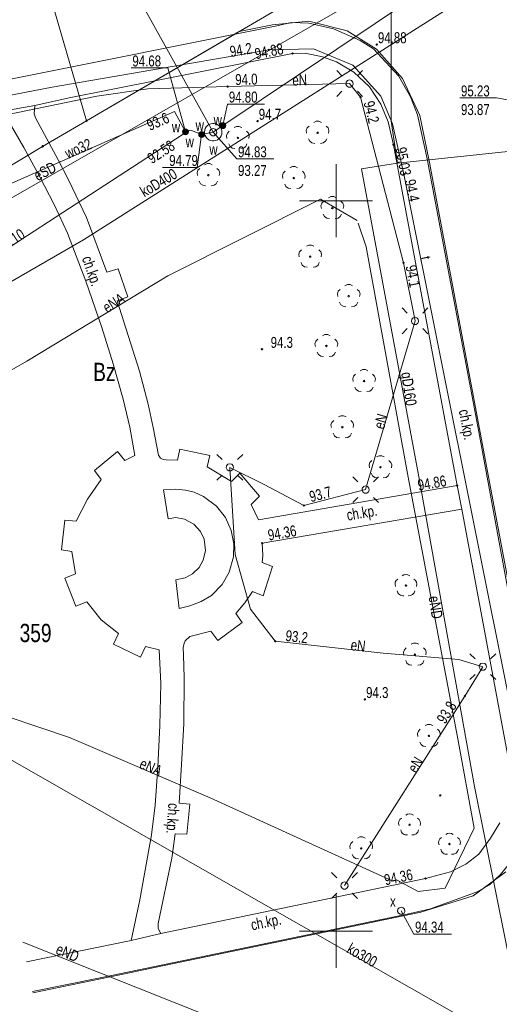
# Model space of a CAD drawing. Header units: metres. Extents: x -320 to 5572509, y -47 to 5960263.
# Tile 48 of 59: x 5572378 to 5572411, y 5960095 to 5960162. Entities that reach past the tile are written whole.
import ezdxf

# ---------------------------------------------------------------- set-up
doc = ezdxf.new("R2010")
doc.units = ezdxf.units.M
doc.header["$MEASUREMENT"] = 0
for name, color, linetype in [('203-Punkt_zalamania_granicy_dzi', 7, 'Continuous'), ('210-Oznaczenie_uzytku', 7, 'Continuous'), ('211-Nr_dzialki', 7, 'Continuous'), ('218-Granica_uzytku', 7, 'Continuous'), ('219-Linia_granicy', 7, 'Continuous'), ('801-Punkt_okreslonej_wysokosci', 7, 'Continuous'), ('801-Punkt_okreslonej_wysokosci-', 7, 'Continuous'), ('922-Drzewo_lisciaste', 7, 'Continuous'), ('chodnik__powierzchnia_', 7, 'Continuous'), ('chodnik__powierzchnia_-Atr17', 7, 'Continuous'), ('drzewo_lisciaste__punkt_', 7, 'Continuous'), ('kraweznik__linia_', 7, 'Continuous'), ('latarnia__punkt_', 7, 'Continuous'), ('przewod_elektroenergetyczny__li', 7, 'Continuous'), ('przewod_gazowy__linia_', 7, 'Continuous'), ('przewod_gazowy__linia_-Atr1', 7, 'Continuous'), ('przewod_kanalizacyjny__linia_', 7, 'Continuous'), ('przewod_kanalizacyjny__linia_-A', 7, 'Continuous'), ('przewod_telekomunikacyjny__lini', 7, 'Continuous'), ('przewod_wodociagowy__linia_', 7, 'Continuous'), ('przewod_wodociagowy__linia_-Atr', 7, 'Continuous'), ('punkt_o_okreslonej_wysokosci__s', 7, 'Continuous'), ('punkt_wysokosciowy_naturalny', 7, 'Continuous'), ('punkt_wysokosciowy_naturalny-At', 7, 'Continuous'), ('punkt_wysokosciowy_sztuczny', 7, 'Continuous'), ('punkt_wysokosciowy_sztuczny-Atr', 7, 'Continuous'), ('siatka500', 7, 'Continuous'), ('studzienka_-_przewod_wodociagow', 7, 'Continuous'), ('wlaz_okragly_-_siec_kanalizacyj', 7, 'Continuous'), ('wlaz_okragly_-_siec_niezidentyf', 7, 'Continuous'), ('wlaz_okragly_-_siec_wodociagowa', 7, 'Continuous'), ('zasuwa_-_siec_wodociagowa__punk', 7, 'Continuous')]:
    doc.layers.add(name, color=color, linetype=linetype)
doc.styles.add('GENERATED_STYLE_1', font='arial.ttf')

# ---------------------------------------------------------------- blocks, each defined once
blk = doc.blocks.new('EGBP04_03')
at = {"layer": '203-Punkt_zalamania_granicy_dzi', "color": 7, "lineweight": 13}
blk.add_circle((0, 0), 0.05, dxfattribs=at)
blk = doc.blocks.new('OBOP02_01')
at = {"layer": '922-Drzewo_lisciaste', "color": 7, "lineweight": 13}
blk.add_circle((0, 0), 0.05, dxfattribs=at)
for centre, radius, start, end in [((0, 0.35), 0.4, 50.114, 129.886), ((-0.35, 0.1), 0.4, 119.84816, 203.51949), ((0.35, 0.1), 0.4, 336.88451, 60.15184), ((-0.2, -0.3), 0.4, 187.477, 278.47884), ((0.2, -0.275), 0.425, 262.64593, 349.62892)]:
    blk.add_arc(centre, radius, start, end, dxfattribs=at)
blk = doc.blocks.new('RTPW01')
at = {"layer": '801-Punkt_okreslonej_wysokosci', "color": 7, "lineweight": 13}
blk.add_circle((0, 0), 0.05, dxfattribs=at)
blk = doc.blocks.new('PW01')
at = {"layer": 'punkt_o_okreslonej_wysokosci__s', "color": 7, "lineweight": 13}
for p, q in [((-0.045, 0), (-0.0318, 0.0318)), ((-0.0318, -0.0318), (-0.045, 0)), ((-0.0318, 0.0318), (0, 0.045)), ((0, 0.045), (0.0318, 0.0318)), ((0.0318, 0.0318), (0.045, 0)), ((0.045, 0), (0.0318, -0.0318)), ((0, -0.045), (-0.0318, -0.0318)), ((0.0318, -0.0318), (0, -0.045))]:
    blk.add_line(p, q, dxfattribs=at)
blk = doc.blocks.new('US22')
at = {"layer": 'wlaz_okragly_-_siec_kanalizacyj', "color": 7, "lineweight": 13}
for p, q in [((-0.2475, -0.0356), (-0.2274, 0.1039)), ((-0.2274, 0.1039), (-0.1352, 0.2103)), ((-0.1352, 0.2103), (0, 0.25)), ((0, 0.25), (0.1352, 0.2103)), ((0.1352, 0.2103), (0.2274, 0.1039)), ((0.2274, 0.1039), (0.2475, -0.0356)), ((-0.1889, -0.1637), (-0.2475, -0.0356)), ((-0.0704, -0.2399), (-0.1889, -0.1637)), ((0.0704, -0.2399), (-0.0704, -0.2399)), ((0.1889, -0.1637), (0.0704, -0.2399)), ((0.2475, -0.0356), (0.1889, -0.1637))]:
    blk.add_line(p, q, dxfattribs=at)
blk = doc.blocks.new('SUUS25')
at = {"layer": 'zasuwa_-_siec_wodociagowa__punk', "color": 7, "lineweight": 13}
for radius in [0.2, 0.18, 0.16, 0.14, 0.12, 0.1, 0.08, 0.06, 0.04, 0.02]:
    blk.add_circle((0, 0), radius, dxfattribs=at)
blk = doc.blocks.new('SM01')
at = {"layer": 'latarnia__punkt_', "color": 7, "lineweight": 13}
for p, q in [((-0.53, 0.531), (-0.883, 0.884)), ((0.531, 0.531), (0.884, 0.884)), ((-0.2475, -0.0356), (-0.2274, 0.1039)), ((-0.2274, 0.1039), (-0.1352, 0.2103)), ((-0.1352, 0.2103), (0, 0.25)), ((0, 0.25), (0.1352, 0.2103)), ((0.1352, 0.2103), (0.2274, 0.1039)), ((0.2274, 0.1039), (0.2475, -0.0356)), ((-0.53, -0.53), (-0.883, -0.883)), ((-0.1889, -0.1637), (-0.2475, -0.0356)), ((-0.0704, -0.2399), (-0.1889, -0.1637)), ((0.0704, -0.2399), (-0.0704, -0.2399)), ((0.1889, -0.1637), (0.0704, -0.2399)), ((0.2475, -0.0356), (0.1889, -0.1637)), ((0.531, -0.53), (0.884, -0.883))]:
    blk.add_line(p, q, dxfattribs=at)
blk = doc.blocks.new('OP021')
at = {"layer": 'drzewo_lisciaste__punkt_', "color": 7, "lineweight": 13}
for p, q in [((-0.261, 0.7031), (-0.0939, 0.7888)), ((-0.0939, 0.7888), (0.0939, 0.7888)), ((0.0939, 0.7888), (0.261, 0.7031)), ((-0.7787, 0.1556), (-0.7206, 0.3337)), ((-0.7494, -0.0294), (-0.7787, 0.1556)), ((-0.7206, 0.3337), (-0.5879, 0.4658)), ((-0.05, 0), (-0.0354, 0.0354)), ((-0.0354, -0.0354), (-0.05, 0)), ((-0.0354, 0.0354), (0, 0.05)), ((0, 0.05), (0.0354, 0.0354)), ((0.0354, 0.0354), (0.05, 0)), ((0.05, 0), (0.0354, -0.0354)), ((0.5879, 0.4658), (0.7206, 0.3337)), ((0.7206, 0.3337), (0.7787, 0.1556)), ((0.7787, 0.1556), (0.7494, -0.0294)), ((-0.5394, -0.5834), (-0.6244, -0.4155)), ((-0.3871, -0.694), (-0.5394, -0.5834)), ((0, -0.05), (-0.0354, -0.0354)), ((0.0354, -0.0354), (0, -0.05)), ((0.5394, -0.5834), (0.3871, -0.694)), ((0.6244, -0.4155), (0.5394, -0.5834)), ((-0.201, -0.7226), (-0.3871, -0.694)), ((0.3871, -0.694), (0.201, -0.7226))]:
    blk.add_line(p, q, dxfattribs=at)
blk = doc.blocks.new('PW02')
at = {"layer": 'punkt_wysokosciowy_sztuczny', "color": 7, "lineweight": 13}
for p, q in [((-0.045, 0), (-0.0318, 0.0318)), ((-0.0318, -0.0318), (-0.045, 0)), ((-0.0318, 0.0318), (0, 0.045)), ((0, 0.045), (0.0318, 0.0318)), ((0.0318, 0.0318), (0.045, 0)), ((0.045, 0), (0.0318, -0.0318)), ((0, -0.045), (-0.0318, -0.0318)), ((0.0318, -0.0318), (0, -0.045))]:
    blk.add_line(p, q, dxfattribs=at)

msp = doc.modelspace()

# ---------------------------------------------------------------- linework, layer by layer
at = {"layer": '218-Granica_uzytku', "color": 3, "lineweight": 18, "flags": 128}
for points in [[(5572395.63, 5960162.05), (5572398.13, 5960162.28)], [(5572398.13, 5960162.28), (5572395.63, 5960162.05)], [(5572398.13, 5960162.28), (5572400.76, 5960161.63)], [(5572400.76, 5960161.63), (5572398.13, 5960162.28)], [(5572393.35, 5960161.59), (5572395.63, 5960162.05)], [(5572395.63, 5960162.05), (5572393.35, 5960161.59)], [(5572400.76, 5960161.63), (5572402.77, 5960160.37)], [(5572402.77, 5960160.37), (5572400.76, 5960161.63)], [(5572382.91, 5960155.48), (5572393.35, 5960161.59)], [(5572393.35, 5960161.59), (5572382.91, 5960155.48)], [(5572402.77, 5960160.37), (5572404.55, 5960158.36)], [(5572404.55, 5960158.36), (5572402.77, 5960160.37)], [(5572404.55, 5960158.36), (5572405.72, 5960155.84)], [(5572405.72, 5960155.84), (5572404.55, 5960158.36)], [(5572405.72, 5960155.84), (5572406.36, 5960152.74)], [(5572406.36, 5960152.74), (5572405.72, 5960155.84)], [(5572379.9, 5960153.72), (5572382.91, 5960155.48)], [(5572382.91, 5960155.48), (5572379.9, 5960153.72)], [(5572376.88, 5960151.9), (5572379.9, 5960153.72)], [(5572379.9, 5960153.72), (5572376.88, 5960151.9)], [(5572406.36, 5960152.74), (5572410.22, 5960132.19)], [(5572410.22, 5960132.19), (5572406.36, 5960152.74)], [(5572410.22, 5960132.19), (5572413.99, 5960112.18)], [(5572413.99, 5960112.18), (5572410.22, 5960132.19)], [(5572411.62, 5960104.06), (5572409.38, 5960102.42)], [(5572409.38, 5960102.42), (5572411.62, 5960104.06)], [(5572409.38, 5960102.42), (5572405.8, 5960101.3)], [(5572405.8, 5960101.3), (5572409.38, 5960102.42)], [(5572405.8, 5960101.3), (5572387.55, 5960097.51)], [(5572387.55, 5960097.51), (5572405.8, 5960101.3)], [(5572385.85, 5960097.16), (5572379.218, 5960095.781)], [(5572379.218, 5960095.781), (5572385.85, 5960097.16)], [(5572387.55, 5960097.51), (5572385.85, 5960097.16)], [(5572385.85, 5960097.16), (5572387.55, 5960097.51)]]:
    msp.add_lwpolyline(points, dxfattribs=at)
at = {"layer": '219-Linia_granicy', "color": 178, "lineweight": 18, "flags": 128}
for points in [[(5572401.57, 5960166.4), (5572382.91, 5960155.48)], [(5572382.91, 5960155.48), (5572380.21, 5960164.76)], [(5572382.91, 5960155.48), (5572379.9, 5960153.72)], [(5572379.9, 5960153.72), (5572376.88, 5960151.9)]]:
    msp.add_lwpolyline(points, dxfattribs=at)
at = {"layer": 'chodnik__powierzchnia_', "color": 7, "lineweight": 13, "flags": 128}
for points in [[(5572379.197, 5960095.887), (5572383.95, 5960096.83), (5572404.87, 5960101.16), (5572406.46, 5960101.53), (5572409.66, 5960102.7), (5572410.5, 5960103.17), (5572411.25, 5960103.88), (5572412.39, 5960105.27), (5572413.1, 5960106.62), (5572413.73, 5960108.32), (5572413.95, 5960110.18), (5572413.84, 5960112.14), (5572409.71, 5960134.54), (5572406.23, 5960152.87), (5572405.56, 5960155.87), (5572405.1, 5960157.12), (5572404.28, 5960158.54), (5572402.56, 5960160.39), (5572401.65, 5960160.97), (5572399.81, 5960161.77), (5572398.13, 5960162.15), (5572396.91, 5960162.19), (5572395.94, 5960161.98), (5572377.59, 5960158.29)], [(5572377.18, 5960156.14), (5572379.36, 5960156.52), (5572381.71, 5960157.05), (5572397.01, 5960160.08), (5572397.88, 5960160.11), (5572399.06, 5960159.86), (5572400.03, 5960159.5), (5572401.21, 5960158.8), (5572402.29, 5960157.8), (5572403.06, 5960156.62), (5572403.56, 5960155.39), (5572403.92, 5960153.83), (5572408.29, 5960130.51), (5572408.6, 5960128.89), (5572411.8, 5960111.76)], [(5572411.2, 5960107.42), (5572410.58, 5960106.38), (5572409.77, 5960105.27), (5572408.88, 5960104.59), (5572407.84, 5960104.06), (5572406.11, 5960103.61), (5572387.99, 5960099.85), (5572385.97, 5960099.37), (5572378.802, 5960097.898)]]:
    msp.add_lwpolyline(points, dxfattribs=at)
for points in [[(5572377.18, 5960156.14), (5572378.62, 5960153.65), (5572379.71, 5960151.63), (5572380.72, 5960149.7), (5572381.6, 5960147.78), (5572382.85, 5960144.5), (5572383.96, 5960141.32), (5572384.73, 5960138.84), (5572385.41, 5960136.42), (5572385.86, 5960134.5), (5572386.21, 5960132.57), (5572385.52, 5960132.23), (5572385.03, 5960132.84), (5572383.46, 5960131.54), (5572383.9, 5960130.92), (5572382.97, 5960129.58), (5572382.2, 5960128.07), (5572381.43, 5960128.14), (5572381.18, 5960126.11), (5572381.9, 5960125.99), (5572382.15, 5960124.47), (5572381.43, 5960124.16), (5572382.17, 5960122.26), (5572382.92, 5960122.55), (5572383.91, 5960121.32), (5572385.1, 5960120.37), (5572384.75, 5960119.65), (5572386.6, 5960118.77), (5572386.95, 5960119.48), (5572387.89, 5960119.27), (5572387.99, 5960116.96), (5572387.93, 5960114.09), (5572387.79, 5960111.23), (5572387.61, 5960108.62), (5572387.35, 5960106.59), (5572386.56, 5960102.15), (5572385.97, 5960099.37), (5572387.99, 5960099.85), (5572387.8, 5960100.2), (5572387.82, 5960100.53), (5572388.75, 5960105), (5572388.98, 5960106.68), (5572389.78, 5960106.65), (5572389.99, 5960108.7), (5572389.24, 5960108.77), (5572389.42, 5960111.41), (5572389.56, 5960114.19), (5572389.6, 5960117.34), (5572389.54, 5960118.93), (5572389.52, 5960119.4), (5572389.59, 5960119.73), (5572389.67, 5960119.88), (5572389.97, 5960120.17), (5572391.42, 5960120.53), (5572391.89, 5960119.91), (5572393.57, 5960121.13), (5572393.14, 5960121.76), (5572393.74, 5960122.47), (5572394.28, 5960123.25), (5572395.01, 5960122.97), (5572395.64, 5960124.96), (5572394.93, 5960125.25), (5572394.99, 5960125.73), (5572394.94, 5960126.56), (5572408.6, 5960128.89), (5572408.29, 5960130.51), (5572394.69, 5960128.16), (5572394.19, 5960129.22), (5572394.74, 5960129.77), (5572393.41, 5960131.36), (5572392.83, 5960130.79), (5572391.16, 5960131.78), (5572391.35, 5960132.56), (5572390.59, 5960132.72), (5572389.3, 5960133), (5572389.13, 5960132.25), (5572388.36, 5960132.26), (5572388.15, 5960132.3), (5572387.98, 5960132.39), (5572387.84, 5960132.59), (5572387.46, 5960134.49), (5572387.12, 5960136.07), (5572386.54, 5960138.33), (5572385, 5960143.15), (5572385.74, 5960143.43), (5572385.08, 5960145.34), (5572384.3, 5960145.12), (5572382.9, 5960148.86), (5572381.68, 5960151.43), (5572380.96, 5960152.8), (5572379.4, 5960155.68), (5572379.33, 5960155.95), (5572379.36, 5960156.52)], [(5572388.49, 5960128.24), (5572388.18, 5960130.21), (5572389.03, 5960130.26), (5572389.69, 5960130.19), (5572390.28, 5960130.05), (5572390.92, 5960129.76), (5572391.8, 5960129.09), (5572392.43, 5960128.33), (5572392.82, 5960127.42), (5572393, 5960126.52), (5572392.96, 5960125.62), (5572392.68, 5960124.58), (5572392.2, 5960123.74), (5572391.46, 5960122.98), (5572390.76, 5960122.56), (5572389.97, 5960122.27), (5572389.26, 5960122.1), (5572389.02, 5960124.06), (5572389.65, 5960124.19), (5572390.17, 5960124.47), (5572390.61, 5960124.89), (5572390.9, 5960125.4), (5572391.06, 5960126.07), (5572390.97, 5960126.83), (5572390.71, 5960127.37), (5572390.25, 5960127.86), (5572389.62, 5960128.2), (5572389.02, 5960128.31)]]:
    msp.add_lwpolyline(points, close=True, dxfattribs=at)
at = {"layer": 'kraweznik__linia_', "color": 7, "lineweight": 13, "flags": 128}
msp.add_lwpolyline([(5572379.197, 5960095.887), (5572383.95, 5960096.83), (5572404.87, 5960101.16), (5572406.46, 5960101.53), (5572409.66, 5960102.7), (5572410.5, 5960103.17), (5572411.25, 5960103.88), (5572412.39, 5960105.27), (5572413.1, 5960106.62), (5572413.73, 5960108.32), (5572413.95, 5960110.18), (5572413.84, 5960112.14), (5572409.71, 5960134.54), (5572406.23, 5960152.87), (5572405.56, 5960155.87), (5572405.1, 5960157.12), (5572404.28, 5960158.54), (5572402.56, 5960160.39), (5572401.65, 5960160.97), (5572399.81, 5960161.77), (5572398.13, 5960162.15), (5572396.91, 5960162.19), (5572395.94, 5960161.98), (5572377.59, 5960158.29)], dxfattribs=at)
at = {"layer": 'przewod_elektroenergetyczny__li', "color": 1, "lineweight": 18, "flags": 128}
for points in [[(5572369.573, 5960144.843), (5572376.92, 5960149.72), (5572402.44, 5960164.35), (5572402.13, 5960175.14), (5572401.57, 5960178.52)], [(5572367.793, 5960153.895), (5572383.6, 5960157.16), (5572387.1, 5960157.67), (5572392.57, 5960157.81), (5572400.92, 5960158.02), (5572401.66, 5960157.1), (5572404.61, 5960145.74), (5572405.4, 5960141.78), (5572402.02, 5960130.23), (5572397.78, 5960129.14), (5572395.07, 5960130.57), (5572392.72, 5960131.75), (5572393.08, 5960125.79), (5572394.14, 5960122.04), (5572395.83, 5960119.85), (5572403.22, 5960119.03), (5572408.4, 5960118.61), (5572410.04, 5960118.11), (5572408.81, 5960116.09), (5572400.57, 5960103.13)], [(5572371.54, 5960134.837), (5572378.82, 5960139.03), (5572388.47, 5960144.86), (5572398.92, 5960150.11), (5572401.45, 5960148.64)], [(5572401.5, 5960148.46), (5572402.06, 5960146.84), (5572404.94, 5960131.07), (5572408.34, 5960113.17), (5572409.45, 5960107.06), (5572407.47, 5960102.94), (5572405.62, 5960102.72), (5572404.14, 5960103.52)], [(5572403.84, 5960103.45), (5572391.38, 5960109.13), (5572381.75, 5960113.26), (5572375.358, 5960115.417)], [(5572422.431, 5960049.879), (5572421.42, 5960054.47), (5572422.5, 5960055.97), (5572421.09, 5960056.5), (5572415.22, 5960080.91), (5572413.65, 5960083.41), (5572412.95, 5960083.96), (5572403.89, 5960086.67), (5572391.67, 5960094.02), (5572378.532, 5960099.266)]]:
    msp.add_lwpolyline(points, dxfattribs=at)
at = {"layer": 'przewod_gazowy__linia_', "color": 30, "lineweight": 18, "flags": 128}
for points in [[(5572404.21, 5960152.58), (5572418.23, 5960154.05), (5572417.58, 5960164.44), (5572427.01, 5960171.29), (5572432.69, 5960175.69), (5572435.05, 5960177.51), (5572439.69, 5960180.99), (5572453.51, 5960193.09), (5572457.4, 5960192.74), (5572462.85, 5960197.46), (5572476.202, 5960210.411)], [(5572398.613, 5960199.495), (5572398.75, 5960198.48), (5572403.78, 5960171.93), (5572403.76, 5960155.44), (5572404.21, 5960152.58), (5572401.74, 5960152.19), (5572405.62, 5960131.35), (5572409.47, 5960109.91), (5572413.74, 5960088.71), (5572415.87, 5960087.2), (5572417.25, 5960086.16), (5572418.47, 5960083.18), (5572419.14, 5960081.59), (5572421.15, 5960071.68), (5572423.69, 5960059.52), (5572425.484, 5960050.503)]]:
    msp.add_lwpolyline(points, dxfattribs=at)
at = {"layer": 'przewod_kanalizacyjny__linia_', "color": 34, "lineweight": 18, "flags": 128}
for points in [[(5572410.48, 5960164.95), (5572382.7, 5960147.33), (5572370.472, 5960140.271)], [(5572426.7, 5960083.78), (5572375.877, 5960112.773)]]:
    msp.add_lwpolyline(points, dxfattribs=at)
at = {"layer": 'przewod_telekomunikacyjny__lini', "color": 30, "lineweight": 18, "flags": 128}
msp.add_lwpolyline([(5572367.526, 5960155.254), (5572380.55, 5960157.77), (5572395.39, 5960160.32), (5572398.45, 5960160.4), (5572401.15, 5960159.27), (5572403.07, 5960157.15), (5572403.87, 5960155.26), (5572404.64, 5960151.83), (5572411.99, 5960115.16), (5572420.39, 5960116.9), (5572422.09, 5960117.57), (5572423.85, 5960118.46)], dxfattribs=at)
at = {"layer": 'przewod_wodociagowy__linia_', "color": 7, "lineweight": 20, "flags": 128}
for points in [[(5572391.58, 5960154.69), (5572374.94, 5960184.59), (5572371.711, 5960190.209)], [(5572370.141, 5960141.954), (5572389.46, 5960154.51), (5572389.68, 5960154.72), (5572390.04, 5960154.84), (5572390.79, 5960154.54), (5572391.58, 5960154.69), (5572392.24, 5960155.14), (5572410.48, 5960167.38), (5572413.49, 5960169.59), (5572434.81, 5960185.17)], [(5572376.01, 5960141.23), (5572373.48, 5960146.73), (5572374.7, 5960149.86), (5572388.94, 5960156.1), (5572389.68, 5960154.72)]]:
    msp.add_lwpolyline(points, dxfattribs=at)
at = {"layer": 'punkt_o_okreslonej_wysokosci__s', "color": 7, "lineweight": 13, "flags": 128}
for points in [[(5572389.68, 5960154.72), (5572388.47, 5960159.09), (5572385.965, 5960159.09)], [(5572413.91, 5960156.53), (5572410.98, 5960157.04), (5572408.469, 5960157.04)], [(5572392.24, 5960155.14), (5572392.57, 5960156.62), (5572395.102, 5960156.62)], [(5572391.58, 5960154.69), (5572393.2, 5960152.87), (5572395.737, 5960152.87)], [(5572404.46, 5960101.4), (5572405.32, 5960099.81), (5572407.889, 5960099.81)]]:
    msp.add_lwpolyline(points, dxfattribs=at)
at = {"layer": 'punkt_o_okreslonej_wysokosci__s', "color": 7, "lineweight": 20, "flags": 128}
msp.add_lwpolyline([(5572390.79, 5960154.54), (5572390.49, 5960152.286), (5572388.109, 5960152.286)], dxfattribs=at)
at = {"layer": 'siatka500', "color": 7, "lineweight": 13, "flags": 128}
for points in [[(5572400, 5960147.5), (5572400, 5960152.5)], [(5572397.5, 5960150), (5572402.5, 5960150)], [(5572400, 5960097.5), (5572400, 5960102.5)], [(5572397.5, 5960100), (5572402.5, 5960100)]]:
    msp.add_lwpolyline(points, dxfattribs=at)
at = {"layer": 'studzienka_-_przewod_wodociagow', "color": 7, "lineweight": 20, "flags": 128}
msp.add_lwpolyline([(5572391.17, 5960154.25), (5572391.09, 5960154.35), (5572391.03, 5960154.46), (5572390.99, 5960154.58), (5572390.98, 5960154.7), (5572391, 5960154.83), (5572391.04, 5960154.94), (5572391.1, 5960155.05), (5572391.19, 5960155.14), (5572391.29, 5960155.22), (5572391.41, 5960155.26), (5572391.53, 5960155.29), (5572391.65, 5960155.29), (5572391.78, 5960155.26), (5572391.89, 5960155.2), (5572391.99, 5960155.13), (5572392.07, 5960155.03), (5572392.13, 5960154.92), (5572392.17, 5960154.8), (5572392.18, 5960154.68), (5572392.16, 5960154.55), (5572392.12, 5960154.44), (5572392.06, 5960154.33), (5572391.97, 5960154.24), (5572391.87, 5960154.16), (5572391.75, 5960154.12), (5572391.63, 5960154.09), (5572391.51, 5960154.09), (5572391.38, 5960154.12), (5572391.27, 5960154.18)], close=True, dxfattribs=at)

# ---------------------------------------------------------------- block references
at = {"layer": '203-Punkt_zalamania_granicy_dzi', "color": 7, "lineweight": 13}
for p in [(5572382.91, 5960155.48), (5572379.9, 5960153.72)]:
    msp.add_blockref('EGBP04_03', p, dxfattribs=at)
at = {"layer": '801-Punkt_okreslonej_wysokosci', "color": 7, "lineweight": 13, "rotation": 0.0008399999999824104}
for p in [(5572394.92, 5960139.84), (5572407.13, 5960109.3), (5572405.03, 5960107.29)]:
    msp.add_blockref('RTPW01', p, dxfattribs=at)
at = {"layer": '922-Drzewo_lisciaste', "color": 7, "lineweight": 13, "rotation": 0.0008399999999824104}
for p in [(5572404.78, 5960123.66), (5572405.03, 5960107.29), (5572407.76, 5960105.97)]:
    msp.add_blockref('OBOP02_01', p, dxfattribs=at)
at = {"layer": 'drzewo_lisciaste__punkt_', "color": 94, "lineweight": 18}
for p in [(5572393.27, 5960154.3), (5572398.73, 5960154.65), (5572391.25, 5960151.75), (5572397.1, 5960151.55), (5572399.74, 5960149.5), (5572398.22, 5960146.18), (5572400.86, 5960143.47), (5572399.33, 5960140.06), (5572401.91, 5960137.66), (5572400.42, 5960134.5), (5572403.03, 5960131.76), (5572405.39, 5960118.94), (5572406.35, 5960113.37), (5572401.72, 5960105.67)]:
    msp.add_blockref('OP021', p, dxfattribs=at)
at = {"layer": 'latarnia__punkt_', "color": 7, "lineweight": 13}
for p in [(5572400.92, 5960158.02), (5572405.4, 5960141.78), (5572392.72, 5960131.75), (5572402.02, 5960130.23), (5572410.04, 5960118.11), (5572400.57, 5960103.13)]:
    msp.add_blockref('SM01', p, dxfattribs=at)
at = {"layer": 'punkt_o_okreslonej_wysokosci__s', "color": 30, "lineweight": 18}
for p in [(5572395.39, 5960160.32), (5572404.64, 5960151.83)]:
    msp.add_blockref('PW01', p, dxfattribs=at)
at = {"layer": 'punkt_o_okreslonej_wysokosci__s', "color": 1, "lineweight": 18}
for p in [(5572392.57, 5960157.81), (5572401.66, 5960157.1), (5572404.61, 5960145.74), (5572397.78, 5960129.14), (5572395.83, 5960119.85), (5572408.81, 5960116.09)]:
    msp.add_blockref('PW01', p, dxfattribs=at)
at = {"layer": 'punkt_wysokosciowy_naturalny', "color": 7, "lineweight": 13}
for p in [(5572394.62, 5960155.45), (5572401.97, 5960115.87)]:
    msp.add_blockref('RTPW01', p, dxfattribs=at)
at = {"layer": 'punkt_wysokosciowy_sztuczny', "color": 7, "lineweight": 13}
for p in [(5572402.78, 5960160.69), (5572397.01, 5960160.08), (5572403.92, 5960153.83), (5572408.29, 5960130.51), (5572394.94, 5960126.56), (5572406.11, 5960103.61)]:
    msp.add_blockref('PW02', p, dxfattribs=at)
at = {"layer": 'wlaz_okragly_-_siec_niezidentyf', "color": 7, "lineweight": 13}
msp.add_blockref('US22', (5572404.46, 5960101.4), dxfattribs=at)
at = {"layer": 'wlaz_okragly_-_siec_wodociagowa', "color": 7, "lineweight": 13}
msp.add_blockref('US22', (5572391.58, 5960154.69), dxfattribs=at)
at = {"layer": 'zasuwa_-_siec_wodociagowa__punk', "color": 7, "lineweight": 13}
for p in [(5572389.68, 5960154.72), (5572392.24, 5960155.14), (5572390.79, 5960154.54)]:
    msp.add_blockref('SUUS25', p, dxfattribs=at)

# ---------------------------------------------------------------- texts
at = {"layer": '210-Oznaczenie_uzytku', "color": 3, "lineweight": 18, "insert": (5572383.359, 5960137.659), "char_height": 1.25, "attachment_point": 7, "style": 'GENERATED_STYLE_1'}
msp.add_mtext('\\A1;{\\W0.750000x;\\pql;\\fArial|b0|i0|c238|p38;Bz}', dxfattribs=at)
at = {"layer": '211-Nr_dzialki', "color": 178, "lineweight": 18, "insert": (5572378.324, 5960121.042), "char_height": 1.25, "attachment_point": 1, "style": 'GENERATED_STYLE_1'}
msp.add_mtext('\\A1;{\\W0.750000x;\\pql;\\fArial|b0|i0|c238|p38;359}', dxfattribs=at)
at = {"layer": '801-Punkt_okreslonej_wysokosci-', "color": 7, "lineweight": 13, "insert": (5572395.514, 5960139.918), "char_height": 0.75, "attachment_point": 7, "style": 'GENERATED_STYLE_1'}
msp.add_mtext('\\A1;{\\W0.750000x;\\pql;\\fArial|b0|i0|c238|p38;94.3}', dxfattribs=at)
at = {"layer": 'chodnik__powierzchnia_-Atr17', "color": 7, "lineweight": 13, "char_height": 0.75, "attachment_point": 7, "style": 'GENERATED_STYLE_1'}
for insert, rotation in [((5572382.36, 5960145.989), 289.242), ((5572408.168, 5960135.601), 280.749), ((5572400.827, 5960127.877), 9.68), ((5572388.286, 5960108.807), 266.055), ((5572394.291, 5960099.83), 11.693)]:
    msp.add_mtext('\\A1;{\\W0.750000x;\\pql;\\fArial|b0|i0|c238|p38;ch.kp.}', dxfattribs=dict(at, insert=insert, rotation=rotation))
at = {"layer": 'przewod_elektroenergetyczny__li', "color": 1, "lineweight": 18, "char_height": 0.75, "attachment_point": 4, "style": 'GENERATED_STYLE_1'}
for s, insert, rotation in [('\\A1;{\\W0.750000x;\\pql;\\fArial|b0|i0|c238|p38;eN}', (5572397.002, 5960158.248), 1.44), ('\\A1;{\\W0.750000x;\\pql;\\fArial|b0|i0|c238|p38;eSD}', (5572379.387, 5960151.653), 28.205), ('\\A1;{\\W0.750000x;\\pql;\\fArial|b0|i0|c238|p38;eNA}', (5572384.12, 5960142.611), 31.138), ('\\A1;{\\W0.750000x;\\pql;\\fArial|b0|i0|c238|p38;eN}', (5572402.91, 5960134.419), 73.688), ('\\A1;{\\W0.750000x;\\pql;\\fArial|b0|i0|c238|p38;eND}', (5572406.696, 5960122.949), 278.7), ('\\A1;{\\W0.750000x;\\pql;\\fArial|b0|i0|c238|p38;eN}', (5572401.006, 5960119.605), 353.668), ('\\A1;{\\W0.750000x;\\pql;\\fArial|b0|i0|c238|p38;eN}', (5572405.168, 5960110.973), 57.551), ('\\A1;{\\W0.750000x;\\pql;\\fArial|b0|i0|c238|p38;eNA}', (5572386.612, 5960111.528), 336.787), ('\\A1;{\\W0.750000x;\\pql;\\fArial|b0|i0|c238|p38;eND}', (5572380.883, 5960098.834), 336.682)]:
    msp.add_mtext(s, dxfattribs=dict(at, insert=insert, rotation=rotation))
at = {"layer": 'przewod_gazowy__linia_-Atr1', "color": 7, "lineweight": 13, "insert": (5572404.703, 5960138.252), "char_height": 0.75, "attachment_point": 4, "rotation": 278.573, "style": 'GENERATED_STYLE_1'}
msp.add_mtext('\\A1;{\\W0.750000x;\\pql;\\fArial|b0|i0|c238|p38;gD160}', dxfattribs=at)
at = {"layer": 'przewod_kanalizacyjny__linia_-A', "color": 34, "lineweight": 18, "char_height": 0.75, "attachment_point": 4, "style": 'GENERATED_STYLE_1'}
for s, insert, rotation in [('\\A1;{\\W0.750000x;\\pql;\\fArial|b0|i0|c238|p38;koD400}', (5572386.675, 5960150.542), 30.768), ('\\A1;{\\W0.750000x;\\pql;\\fArial|b0|i0|c238|p38;ko300}', (5572400.854, 5960098.9), 330.296)]:
    msp.add_mtext(s, dxfattribs=dict(at, insert=insert, rotation=rotation))
at = {"layer": 'przewod_telekomunikacyjny__lini', "color": 30, "lineweight": 18, "insert": (5572406.102, 5960146.192), "char_height": 0.75, "attachment_point": 4, "rotation": 281.334, "style": 'GENERATED_STYLE_1'}
msp.add_mtext('\\A1;{\\W0.750000x;\\pql;\\fArial|b0|i0|c238|p38;t}', dxfattribs=at)
at = {"layer": 'przewod_wodociagowy__linia_-Atr', "color": 7, "lineweight": 20, "char_height": 0.75, "attachment_point": 4, "style": 'GENERATED_STYLE_1'}
for s, insert, rotation in [('\\A1;{\\W0.750000x;\\pql;\\fArial|b0|i0|c238|p38;wo32}', (5572381.483, 5960153.19), 23.663), ('\\A1;{\\W0.750000x;\\pql;\\fArial|b0|i0|c238|p38;woD110}', (5572376.146, 5960146.245), 33.022)]:
    msp.add_mtext(s, dxfattribs=dict(at, insert=insert, rotation=rotation))
at = {"layer": 'punkt_o_okreslonej_wysokosci__s', "color": 30, "lineweight": 18, "char_height": 0.75, "attachment_point": 4, "style": 'GENERATED_STYLE_1'}
for s, insert, rotation in [('\\A1;{\\W0.750000x;\\pql;\\fArial|b0|i0|c238|p38;94.2}', (5572392.724, 5960160.195), 9.75), ('\\A1;{\\W0.750000x;\\pql;\\fArial|b0|i0|c238|p38;94.4}', (5572405.045, 5960151.455), 281.334)]:
    msp.add_mtext(s, dxfattribs=dict(at, insert=insert, rotation=rotation))
at = {"layer": 'punkt_o_okreslonej_wysokosci__s', "color": 7, "lineweight": 20, "char_height": 0.75, "attachment_point": 7, "style": 'GENERATED_STYLE_1'}
for s, insert in [('\\A1;{\\W0.750000x;\\pql;\\fArial|b0|i0|c238|p38;94.68}', (5572386.045, 5960159.181)), ('\\A1;{\\W0.750000x;\\pql;\\fArial|b0|i0|c238|p38;94.80}', (5572392.65, 5960156.711)), ('\\A1;{\\W0.750000x;\\pql;\\fArial|b0|i0|c238|p38;94.83}', (5572393.28, 5960152.961)), ('\\A1;{\\W0.750000x;\\pql;\\fArial|b0|i0|c238|p38;94.79}', (5572388.566, 5960152.37)), ('\\A1;{\\W0.750000x;\\pql;\\fArial|b0|i0|c238|p38;93.27}', (5572393.28, 5960151.686))]:
    msp.add_mtext(s, dxfattribs=dict(at, insert=insert))
at = {"layer": 'punkt_o_okreslonej_wysokosci__s', "color": 1, "lineweight": 18, "char_height": 0.75, "attachment_point": 7, "style": 'GENERATED_STYLE_1'}
for s, insert, rotation in [('\\A1;{\\W0.750000x;\\pql;\\fArial|b0|i0|c238|p38;94.0}', (5572393.098, 5960157.905), 1.44), ('\\A1;{\\W0.750000x;\\pql;\\fArial|b0|i0|c238|p38;94.2}', (5572401.851, 5960156.713), 284.557), ('\\A1;{\\W0.750000x;\\pql;\\fArial|b0|i0|c238|p38;94.1}', (5572404.737, 5960145.508), 281.282), ('\\A1;{\\W0.750000x;\\pql;\\fArial|b0|i0|c238|p38;93.7}', (5572398.277, 5960129.35), 14.417), ('\\A1;{\\W0.750000x;\\pql;\\fArial|b0|i0|c238|p38;93.2}', (5572396.499, 5960119.863), 353.668), ('\\A1;{\\W0.750000x;\\pql;\\fArial|b0|i0|c238|p38;93.8}', (5572407.473, 5960114.132), 57.551)]:
    msp.add_mtext(s, dxfattribs=dict(at, insert=insert, rotation=rotation))
at = {"layer": 'punkt_o_okreslonej_wysokosci__s', "color": 34, "lineweight": 18, "char_height": 0.75, "attachment_point": 7, "style": 'GENERATED_STYLE_1'}
for s, insert in [('\\A1;{\\W0.750000x;\\pql;\\fArial|b0|i0|c238|p38;95.23}', (5572408.549, 5960157.131)), ('\\A1;{\\W0.750000x;\\pql;\\fArial|b0|i0|c238|p38;93.87}', (5572408.549, 5960155.855))]:
    msp.add_mtext(s, dxfattribs=dict(at, insert=insert))
at = {"layer": 'punkt_o_okreslonej_wysokosci__s', "color": 7, "lineweight": 20, "char_height": 0.75, "attachment_point": 7, "style": 'GENERATED_STYLE_1'}
for s, insert, rotation in [('\\A1;{\\W0.750000x;\\pql;\\fArial|b0|i0|c238|p38;93.6}', (5572387.25, 5960154.763), 23.663), ('\\A1;{\\W0.750000x;\\pql;\\fArial|b0|i0|c238|p38;92.58}', (5572387.389, 5960152.487), 33.021)]:
    msp.add_mtext(s, dxfattribs=dict(at, insert=insert, rotation=rotation))
at = {"layer": 'punkt_o_okreslonej_wysokosci__s', "color": 7, "lineweight": 13, "insert": (5572405.4, 5960099.901), "char_height": 0.75, "attachment_point": 7, "style": 'GENERATED_STYLE_1'}
msp.add_mtext('\\A1;{\\W0.750000x;\\pql;\\fArial|b0|i0|c238|p38;94.34}', dxfattribs=at)
at = {"layer": 'punkt_wysokosciowy_naturalny-At', "color": 7, "lineweight": 13, "char_height": 0.75, "attachment_point": 7, "style": 'GENERATED_STYLE_1'}
for s, insert in [('\\A1;{\\W0.750000x;\\pql;\\fArial|b0|i0|c238|p38;94.7}', (5572394.7, 5960155.533)), ('\\A1;{\\W0.750000x;\\pql;\\fArial|b0|i0|c238|p38;94.3}', (5572402.05, 5960115.953))]:
    msp.add_mtext(s, dxfattribs=dict(at, insert=insert))
at = {"layer": 'punkt_wysokosciowy_sztuczny-Atr', "color": 7, "lineweight": 13, "insert": (5572402.86, 5960160.773), "char_height": 0.75, "attachment_point": 7, "style": 'GENERATED_STYLE_1'}
msp.add_mtext('\\A1;{\\W0.750000x;\\pql;\\fArial|b0|i0|c238|p38;94.88}', dxfattribs=at)
at = {"layer": 'punkt_wysokosciowy_sztuczny-Atr', "color": 7, "lineweight": 13, "char_height": 0.75, "attachment_point": 7, "style": 'GENERATED_STYLE_1'}
for s, insert, rotation in [('\\A1;{\\W0.750000x;\\pql;\\fArial|b0|i0|c238|p38;94.88}', (5572394.513, 5960159.667), 11.201), ('\\A1;{\\W0.750000x;\\pql;\\fArial|b0|i0|c238|p38;95.03}', (5572404.046, 5960153.586), 280.614), ('\\A1;{\\W0.750000x;\\pql;\\fArial|b0|i0|c238|p38;94.86}', (5572405.655, 5960130.136), 9.803), ('\\A1;{\\W0.750000x;\\pql;\\fArial|b0|i0|c238|p38;94.36}', (5572395.395, 5960126.725), 9.68), ('\\A1;{\\W0.750000x;\\pql;\\fArial|b0|i0|c238|p38;94.36}', (5572403.382, 5960103.127), 11.723)]:
    msp.add_mtext(s, dxfattribs=dict(at, insert=insert, rotation=rotation))
at = {"layer": 'studzienka_-_przewod_wodociagow', "color": 7, "lineweight": 20, "insert": (5572391.316, 5960153.155), "char_height": 0.75, "attachment_point": 7, "style": 'GENERATED_STYLE_1'}
msp.add_mtext('\\A1;{\\W0.750000x;\\pql;\\fArial|b0|i0|c238|p38;w}', dxfattribs=at)
at = {"layer": 'wlaz_okragly_-_siec_niezidentyf', "color": 7, "lineweight": 13, "insert": (5572403.69, 5960101.676), "char_height": 0.75, "attachment_point": 7, "style": 'GENERATED_STYLE_1'}
msp.add_mtext('\\A1;{\\W0.750000x;\\pql;\\fArial|b0|i0|c238|p38;x}', dxfattribs=at)
at = {"layer": 'wlaz_okragly_-_siec_wodociagowa', "color": 7, "lineweight": 13, "insert": (5572390.376, 5960154.78), "char_height": 0.75, "attachment_point": 7, "style": 'GENERATED_STYLE_1'}
msp.add_mtext('\\A1;{\\W0.750000x;\\pql;\\fArial|b0|i0|c238|p38;w}', dxfattribs=at)
at = {"layer": 'zasuwa_-_siec_wodociagowa__punk', "color": 7, "lineweight": 13, "char_height": 0.75, "attachment_point": 7, "style": 'GENERATED_STYLE_1'}
for insert in [(5572391.61, 5960155.164), (5572388.75, 5960154.676), (5572389.69, 5960153.664)]:
    msp.add_mtext('\\A1;{\\W0.750000x;\\pql;\\fArial|b0|i0|c238|p38;w}', dxfattribs=dict(at, insert=insert))

doc.saveas('drawing.dxf')
